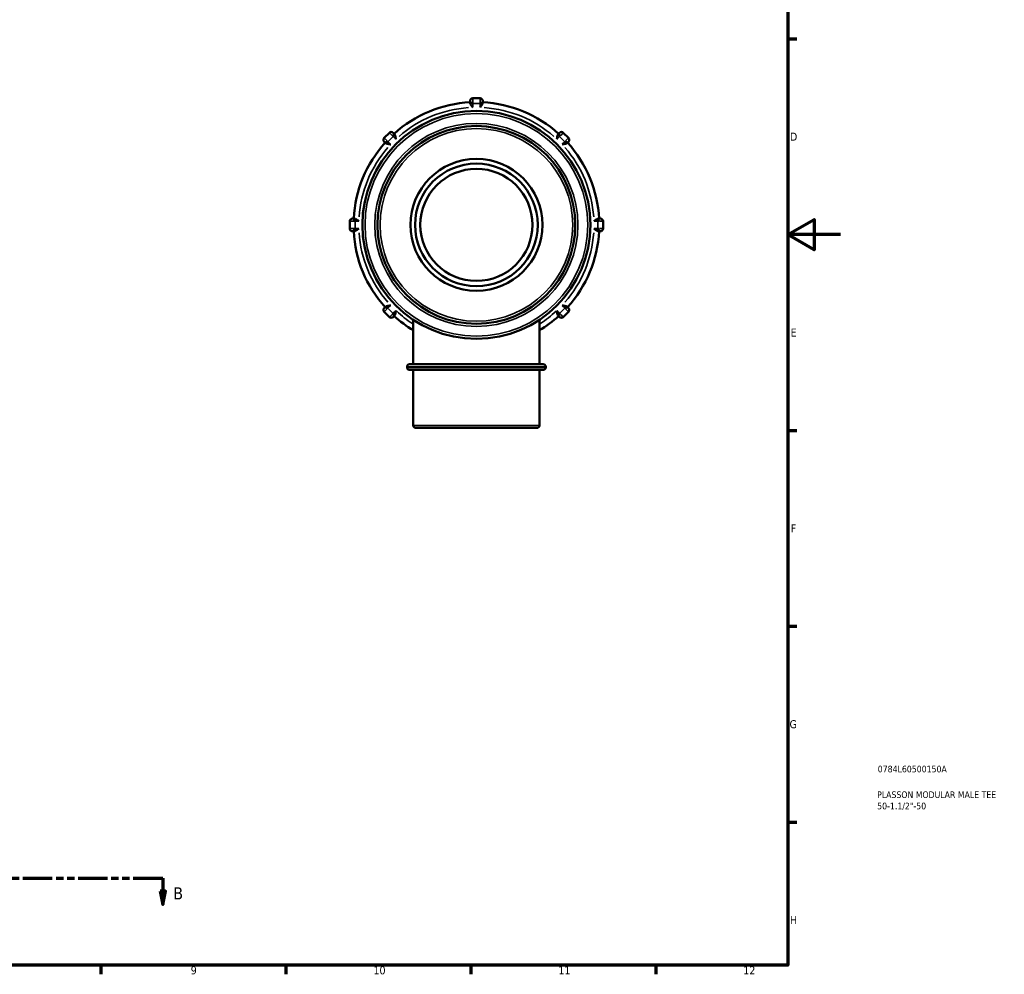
# Model space of a CAD drawing. Header units: millimetres. Extents: x -44 to 908, y 0 to 790.
# Tile 4 of 5: x 530 to 903, y 17 to 378. Entities that reach past the tile are written whole.
import ezdxf

# ---------------------------------------------------------------- set-up
doc = ezdxf.new("R2010")
doc.units = ezdxf.units.MM
doc.linetypes.add('DOUBLE_DASH_CHAIN', pattern=[1.2403, 0.6614, -0.0827, 0.1654, -0.0827, 0.1654, -0.0827])
for name, color, linetype, lineweight in [('Border (ANSI)', 7, 'Continuous', 70), ('Section Line (ANSI)', 7, 'DOUBLE_DASH_CHAIN', 70), ('Title (ISO)', 7, 'Continuous', 50), ('Visible (ANSI)', 7, 'Continuous', 50), ('Visible Narrow (ANSI)', 7, 'Continuous', 35)]:
    doc.layers.add(name, color=color, linetype=linetype, lineweight=lineweight)
doc.styles.add('Label Text (ANSI)', font='tahoma.ttf')
doc.styles.add('Note Text (ANSI)', font='tahoma.ttf')
doc.styles.add('Note Text (ISO)', font='tahoma.ttf')

# ---------------------------------------------------------------- blocks, each defined once
blk = doc.blocks.new('Borders Default Border')
at = {"layer": 'Border (ANSI)'}
for p, q in [((821, 371.25), (824.45, 371.25)), ((821, 222.75), (824.45, 222.75)), ((821, 148.5), (824.45, 148.5)), ((821, 74.25), (824.45, 74.25)), ((560.67, 20), (560.67, 16.55)), ((630.75, 20), (630.75, 16.55)), ((700.83, 20), (700.83, 16.55)), ((770.92, 20), (770.92, 16.55))]:
    blk.add_line(p, q, dxfattribs=at)
at = {"layer": 'Border (ANSI)', "flags": 128}
for points in [[(20, 20), (20, 574), (821, 574), (821, 20), (20, 20)], [(841, 297), (821, 297), (831, 302.77), (831, 291.23), (821, 297)]]:
    blk.add_lwpolyline(points, dxfattribs=at)
at = {"layer": 'Border (ANSI)', "attachment_point": 7, "style": 'Note Text (ANSI)'}
for s, insert, char_height in [('D', (821.81, 332.6), 3.05), ('E', (822.05, 258.35), 3.05), ('F', (822.14, 184.1), 3.05), ('G', (821.66, 109.79), 3.05), ('H', (821.81, 35.6), 3.05), ('9', (594.7, 16.49), 3.05), ('10', (663.96, 16.49), 3.048), ('11', (734.04, 16.55), 3.048), ('12', (804.13, 16.55), 3.048)]:
    blk.add_mtext(s, dxfattribs=dict(at, insert=insert, char_height=char_height))
blk = doc.blocks.new('Title Blocks ISO')
at = {"layer": 'Title (ISO)', "color": 232, "true_color": 0xca0064, "style": 'Note Text (ISO)'}
for tag, p in [('PART_NUMBER_001', (34.08, 73.13)), ('DESCRIPTION_001', (33.84, 63.4)), ('DESCRIPTION_002', (33.88, 59.12))]:
    blk.add_attdef(tag, p, '', height=2.5, dxfattribs=at)
blk = doc.blocks.new('2dTransSection0')
at = {"layer": 'Section Line (ANSI)', "linetype": 'DOUBLE_DASH_CHAIN', "ltscale": 16.827274}
blk.add_line((280.67, 53.03), (584.13, 53.03), dxfattribs=at)
at = {"layer": 'Section Line (ANSI)', "linetype": 'Continuous'}
for p, q in [((280.67, 53.03), (291.94, 53.03)), ((280.67, 53.03), (280.67, 48.03)), ((572.86, 53.03), (584.13, 53.03)), ((584.13, 53.03), (584.13, 48.03)), ((279.67, 48.03), (280.67, 43.03)), ((281.67, 48.03), (279.67, 48.03)), ((280.67, 48.03), (280.67, 43.03)), ((280.67, 43.03), (281.67, 48.03)), ((583.13, 48.03), (584.13, 43.03)), ((585.13, 48.03), (583.13, 48.03)), ((584.13, 48.03), (584.13, 43.03)), ((584.13, 43.03), (585.13, 48.03))]:
    blk.add_line(p, q, dxfattribs=at)
at = {"layer": 'Section Line (ANSI)', "linetype": 'Continuous', "flags": 128}
for points in [[(279.67, 48.03), (280.67, 43.03), (281.67, 48.03), (279.67, 48.03)], [(583.13, 48.03), (584.13, 43.03), (585.13, 48.03), (583.13, 48.03)]]:
    blk.add_lwpolyline(points, dxfattribs=at)
at = {"layer": 'Section Line (ANSI)'}
for points in [[(279.67, 48.03), (280.67, 43.03), (281.67, 48.03), (279.67, 48.03)], [(583.13, 48.03), (584.13, 43.03), (585.13, 48.03), (583.13, 48.03)]]:
    blk.add_solid(points, dxfattribs=at)
at = {"layer": 'Section Line (ANSI)', "char_height": 4.57, "attachment_point": 7, "style": 'Label Text (ANSI)'}
for insert in [(273.92, 44.96), (588.09, 44.96)]:
    blk.add_mtext('B', dxfattribs=dict(at, insert=insert))

msp = doc.modelspace()

# ---------------------------------------------------------------- linework, layer by layer
at = {"layer": 'Visible (ANSI)'}
for p, q in [((700.564, 346.925), (700.564, 347.677)), ((704.364, 348.677), (701.564, 348.677)), ((705.364, 347.677), (705.364, 346.925)), ((670.013, 335.608), (668.033, 333.629)), ((668.565, 331.682), (668.033, 332.214)), ((671.427, 335.608), (671.959, 335.076)), ((733.969, 335.076), (734.501, 335.608)), ((737.895, 333.629), (735.915, 335.608)), ((737.895, 332.214), (737.363, 331.682)), ((655.964, 303.077), (656.716, 303.077)), ((749.211, 303.077), (749.964, 303.077)), ((654.964, 302.077), (654.964, 299.277)), ((750.964, 299.277), (750.964, 302.077)), ((656.716, 298.277), (655.964, 298.277)), ((749.964, 298.277), (749.211, 298.277)), ((668.033, 269.14), (668.565, 269.673)), ((737.363, 269.673), (737.895, 269.14)), ((668.033, 267.726), (670.013, 265.746)), ((671.959, 266.278), (671.427, 265.746)), ((734.501, 265.746), (733.969, 266.278)), ((735.915, 265.746), (737.895, 267.726)), ((679.062, 247.877), (679.062, 264.692)), ((726.865, 247.877), (726.865, 264.692)), ((676.672, 246.677), (676.672, 246.877)), ((677.672, 247.877), (728.255, 247.877)), ((729.255, 246.677), (729.255, 246.877)), ((728.255, 245.677), (677.672, 245.677)), ((679.062, 224.677), (679.062, 245.677)), ((726.865, 224.677), (726.865, 245.677)), ((725.865, 223.677), (680.062, 223.677))]:
    msp.add_line(p, q, dxfattribs=at)
for radius in [43.2, 37.5, 25, 23.25, 21.25]:
    msp.add_circle((702.964, 300.677), radius, dxfattribs=at)
for centre, radius, start, end in [((702.964, 300.677), 46.56, 92.9547, 132.0453), ((701.564, 347.677), 1, 90, 180), ((704.364, 347.677), 1, 0, 90), ((702.964, 300.677), 46.56, 47.9547, 87.0453), ((670.72, 334.901), 1, 45, 135), ((735.208, 334.901), 1, 45, 135), ((668.74, 332.921), 1, 135, 225), ((737.188, 332.921), 1, 315, 45), ((702.964, 300.677), 46.56, 137.9547, 177.0453), ((702.964, 300.677), 46.56, 2.9547, 42.0453), ((655.964, 302.077), 1, 90, 180), ((749.964, 302.077), 1, 0, 90), ((655.964, 299.277), 1, 180, 270), ((749.964, 299.277), 1, 270, 0), ((702.964, 300.677), 46.56, 182.9547, 222.0453), ((702.964, 300.677), 46.56, 317.9547, 357.0453), ((668.74, 268.433), 1, 135, 225), ((737.188, 268.433), 1, 315, 45), ((670.72, 266.453), 1, 225, 315), ((702.964, 300.677), 46.56, 227.9547, 239.11288), ((702.964, 300.677), 46.56, 300.88712, 312.0453), ((735.208, 266.453), 1, 225, 315), ((677.672, 246.877), 1, 90, 180), ((677.672, 246.677), 1, 180, 270), ((728.255, 246.877), 1, 0, 90), ((728.255, 246.677), 1, 270, 0), ((680.062, 224.677), 1, 180, 270), ((725.865, 224.677), 1, 270, 0)]:
    msp.add_arc(centre, radius, start, end, dxfattribs=at)
for points, knots in [([(700.617, 346.677), (700.589, 346.75), (700.572, 346.818), (700.564, 346.894), (700.564, 346.91), (700.564, 346.925)], [0.994438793, 0.994438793, 0.994438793, 0.994438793, 1.064124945, 1.064124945, 1.082696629, 1.082696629, 1.082696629, 1.082696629]), ([(701.564, 345.215), (701.562, 345.217), (701.561, 345.219), (701.418, 345.417), (701.275, 345.614), (701.014, 345.987), (700.893, 346.166), (700.721, 346.456), (700.659, 346.572), (700.617, 346.677)], [-0.80107277, -0.80107277, -0.80107277, -0.80107277, -0.80030896, -0.80030896, -0.72775171, -0.72775171, -0.6586464, -0.6586464, -0.60821164, -0.60821164, -0.60821164, -0.60821164]), ([(705.31, 346.677), (705.269, 346.572), (705.207, 346.456), (705.034, 346.166), (704.913, 345.987), (704.653, 345.614), (704.51, 345.417), (704.367, 345.219), (704.365, 345.217), (704.364, 345.215)], [-0.19195335, -0.19195335, -0.19195335, -0.19195335, -0.14155639, -0.14155639, -0.07250287, -0.07250287, 0, 0, 0.00076324, 0.00076324, 0.00076324, 0.00076324]), ([(705.364, 346.925), (705.364, 346.861), (705.35, 346.798), (705.327, 346.722), (705.319, 346.7), (705.31, 346.677)], [0.152217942, 0.152217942, 0.152217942, 0.152217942, 0.168164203, 0.168164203, 0.174710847, 0.174710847, 0.174710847, 0.174710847]), ([(671.959, 335.076), (672.004, 335.031), (672.039, 334.977), (672.076, 334.907), (672.086, 334.886), (672.096, 334.863)], [0.152217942, 0.152217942, 0.152217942, 0.152217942, 0.168164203, 0.168164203, 0.174710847, 0.174710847, 0.174710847, 0.174710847]), ([(672.096, 334.863), (672.141, 334.76), (672.18, 334.633), (672.262, 334.307), (672.303, 334.095), (672.383, 333.647), (672.421, 333.407), (672.46, 333.165), (672.46, 333.163), (672.461, 333.16)], [-0.19195335, -0.19195335, -0.19195335, -0.19195335, -0.14155639, -0.14155639, -0.07250287, -0.07250287, 0, 0, 0.00076324, 0.00076324, 0.00076324, 0.00076324]), ([(733.467, 333.16), (733.467, 333.163), (733.468, 333.165), (733.507, 333.407), (733.545, 333.647), (733.624, 334.095), (733.665, 334.307), (733.748, 334.633), (733.786, 334.76), (733.832, 334.863)], [-0.80107277, -0.80107277, -0.80107277, -0.80107277, -0.80030896, -0.80030896, -0.72775171, -0.72775171, -0.6586464, -0.6586464, -0.60821164, -0.60821164, -0.60821164, -0.60821164]), ([(733.832, 334.863), (733.863, 334.935), (733.899, 334.995), (733.948, 335.054), (733.958, 335.066), (733.969, 335.076)], [0.994438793, 0.994438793, 0.994438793, 0.994438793, 1.064124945, 1.064124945, 1.082696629, 1.082696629, 1.082696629, 1.082696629]), ([(668.778, 331.545), (668.706, 331.576), (668.646, 331.612), (668.587, 331.661), (668.575, 331.672), (668.565, 331.682)], [0.994438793, 0.994438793, 0.994438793, 0.994438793, 1.064124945, 1.064124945, 1.082696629, 1.082696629, 1.082696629, 1.082696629]), ([(670.481, 331.181), (670.478, 331.181), (670.476, 331.181), (670.235, 331.22), (669.994, 331.258), (669.546, 331.338), (669.334, 331.379), (669.008, 331.462), (668.882, 331.5), (668.778, 331.545)], [-0.80107277, -0.80107277, -0.80107277, -0.80107277, -0.80030896, -0.80030896, -0.72775171, -0.72775171, -0.6586464, -0.6586464, -0.60821164, -0.60821164, -0.60821164, -0.60821164]), ([(737.15, 331.545), (737.046, 331.5), (736.92, 331.462), (736.593, 331.379), (736.381, 331.338), (735.933, 331.258), (735.693, 331.22), (735.452, 331.181), (735.449, 331.181), (735.447, 331.181)], [-0.19195335, -0.19195335, -0.19195335, -0.19195335, -0.14155639, -0.14155639, -0.07250287, -0.07250287, 0, 0, 0.00076324, 0.00076324, 0.00076324, 0.00076324]), ([(737.363, 331.682), (737.318, 331.637), (737.263, 331.602), (737.193, 331.565), (737.172, 331.555), (737.15, 331.545)], [0.152217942, 0.152217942, 0.152217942, 0.152217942, 0.168164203, 0.168164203, 0.174710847, 0.174710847, 0.174710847, 0.174710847]), ([(656.716, 303.077), (656.78, 303.077), (656.843, 303.064), (656.919, 303.04), (656.941, 303.033), (656.964, 303.024)], [0.152217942, 0.152217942, 0.152217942, 0.152217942, 0.168164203, 0.168164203, 0.174710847, 0.174710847, 0.174710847, 0.174710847]), ([(656.964, 303.024), (657.069, 302.982), (657.185, 302.92), (657.475, 302.748), (657.654, 302.627), (658.027, 302.366), (658.224, 302.223), (658.422, 302.08), (658.424, 302.079), (658.426, 302.077)], [-0.19195335, -0.19195335, -0.19195335, -0.19195335, -0.14155639, -0.14155639, -0.07250287, -0.07250287, 0, 0, 0.00076324, 0.00076324, 0.00076324, 0.00076324]), ([(747.502, 302.077), (747.504, 302.079), (747.506, 302.08), (747.704, 302.223), (747.901, 302.366), (748.274, 302.627), (748.453, 302.748), (748.742, 302.92), (748.858, 302.982), (748.964, 303.024)], [-0.80107277, -0.80107277, -0.80107277, -0.80107277, -0.80030896, -0.80030896, -0.72775171, -0.72775171, -0.6586464, -0.6586464, -0.60821164, -0.60821164, -0.60821164, -0.60821164]), ([(748.964, 303.024), (749.036, 303.052), (749.104, 303.069), (749.181, 303.077), (749.196, 303.077), (749.211, 303.077)], [0.994438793, 0.994438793, 0.994438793, 0.994438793, 1.064124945, 1.064124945, 1.082696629, 1.082696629, 1.082696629, 1.082696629]), ([(658.426, 299.277), (658.424, 299.276), (658.422, 299.274), (658.224, 299.131), (658.027, 298.989), (657.654, 298.728), (657.475, 298.607), (657.185, 298.434), (657.069, 298.372), (656.964, 298.331)], [-0.80107277, -0.80107277, -0.80107277, -0.80107277, -0.80030896, -0.80030896, -0.72775171, -0.72775171, -0.6586464, -0.6586464, -0.60821164, -0.60821164, -0.60821164, -0.60821164]), ([(748.964, 298.331), (748.858, 298.372), (748.742, 298.434), (748.453, 298.607), (748.274, 298.728), (747.901, 298.989), (747.704, 299.131), (747.506, 299.274), (747.504, 299.276), (747.502, 299.277)], [-0.19195335, -0.19195335, -0.19195335, -0.19195335, -0.14155639, -0.14155639, -0.07250287, -0.07250287, 0, 0, 0.00076324, 0.00076324, 0.00076324, 0.00076324]), ([(656.964, 298.331), (656.891, 298.302), (656.823, 298.285), (656.747, 298.278), (656.731, 298.277), (656.716, 298.277)], [0.994438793, 0.994438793, 0.994438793, 0.994438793, 1.064124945, 1.064124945, 1.082696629, 1.082696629, 1.082696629, 1.082696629]), ([(749.211, 298.277), (749.148, 298.277), (749.084, 298.291), (749.009, 298.314), (748.986, 298.322), (748.964, 298.331)], [0.152217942, 0.152217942, 0.152217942, 0.152217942, 0.168164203, 0.168164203, 0.174710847, 0.174710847, 0.174710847, 0.174710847]), ([(668.565, 269.673), (668.61, 269.717), (668.664, 269.753), (668.734, 269.79), (668.756, 269.8), (668.778, 269.81)], [0.152217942, 0.152217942, 0.152217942, 0.152217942, 0.168164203, 0.168164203, 0.174710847, 0.174710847, 0.174710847, 0.174710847]), ([(668.778, 269.81), (668.882, 269.855), (669.008, 269.893), (669.334, 269.976), (669.546, 270.017), (669.994, 270.096), (670.235, 270.135), (670.476, 270.173), (670.478, 270.174), (670.481, 270.174)], [-0.19195335, -0.19195335, -0.19195335, -0.19195335, -0.14155639, -0.14155639, -0.07250287, -0.07250287, 0, 0, 0.00076324, 0.00076324, 0.00076324, 0.00076324]), ([(735.447, 270.174), (735.449, 270.174), (735.452, 270.173), (735.693, 270.135), (735.933, 270.096), (736.381, 270.017), (736.593, 269.976), (736.92, 269.893), (737.046, 269.855), (737.15, 269.81)], [-0.80107277, -0.80107277, -0.80107277, -0.80107277, -0.80030896, -0.80030896, -0.72775171, -0.72775171, -0.6586464, -0.6586464, -0.60821164, -0.60821164, -0.60821164, -0.60821164]), ([(737.15, 269.81), (737.222, 269.779), (737.281, 269.743), (737.341, 269.693), (737.352, 269.683), (737.363, 269.673)], [0.994438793, 0.994438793, 0.994438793, 0.994438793, 1.064124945, 1.064124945, 1.082696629, 1.082696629, 1.082696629, 1.082696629]), ([(672.096, 266.491), (672.065, 266.42), (672.029, 266.36), (671.98, 266.3), (671.969, 266.289), (671.959, 266.278)], [0.994438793, 0.994438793, 0.994438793, 0.994438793, 1.064124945, 1.064124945, 1.082696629, 1.082696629, 1.082696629, 1.082696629]), ([(672.461, 268.194), (672.46, 268.192), (672.46, 268.189), (672.421, 267.948), (672.383, 267.708), (672.303, 267.26), (672.262, 267.048), (672.18, 266.721), (672.141, 266.595), (672.096, 266.491)], [-0.80107277, -0.80107277, -0.80107277, -0.80107277, -0.80030896, -0.80030896, -0.72775171, -0.72775171, -0.6586464, -0.6586464, -0.60821164, -0.60821164, -0.60821164, -0.60821164]), ([(733.832, 266.491), (733.786, 266.595), (733.748, 266.721), (733.665, 267.048), (733.624, 267.26), (733.545, 267.708), (733.507, 267.948), (733.468, 268.189), (733.467, 268.192), (733.467, 268.194)], [-0.19195335, -0.19195335, -0.19195335, -0.19195335, -0.14155639, -0.14155639, -0.07250287, -0.07250287, 0, 0, 0.00076324, 0.00076324, 0.00076324, 0.00076324]), ([(733.969, 266.278), (733.924, 266.323), (733.888, 266.378), (733.851, 266.448), (733.841, 266.469), (733.832, 266.491)], [0.152217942, 0.152217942, 0.152217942, 0.152217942, 0.168164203, 0.168164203, 0.174710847, 0.174710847, 0.174710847, 0.174710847])]:
    msp.add_open_spline(points, degree=3, knots=knots, dxfattribs=at)
at = {"layer": 'Visible Narrow (ANSI)'}
for p, q in [((701.564, 348.673), (701.564, 347.299)), ((701.564, 347.148), (701.564, 346.702)), ((704.364, 347.299), (704.364, 348.673)), ((704.364, 346.702), (704.364, 347.148)), ((701.502, 346.677), (700.639, 346.677)), ((701.564, 345.288), (701.564, 346.604)), ((701.704, 346.677), (704.224, 346.677)), ((704.364, 346.604), (704.364, 345.288)), ((705.288, 346.677), (704.426, 346.677)), ((668.036, 333.625), (669.007, 332.654)), ((669.403, 332.17), (668.793, 331.561)), ((669.114, 332.547), (669.429, 332.232)), ((670.429, 331.232), (669.499, 332.163)), ((669.546, 332.313), (671.328, 334.095)), ((670.987, 334.634), (670.016, 335.605)), ((671.409, 334.212), (671.094, 334.527)), ((672.08, 334.848), (671.471, 334.238)), ((671.478, 334.143), (672.409, 333.212)), ((733.519, 333.212), (734.449, 334.143)), ((734.457, 334.238), (733.847, 334.848)), ((734.833, 334.527), (734.518, 334.212)), ((734.6, 334.095), (736.382, 332.313)), ((735.912, 335.605), (734.94, 334.634)), ((736.429, 332.163), (735.499, 331.232)), ((736.498, 332.232), (736.813, 332.547)), ((737.134, 331.561), (736.524, 332.17)), ((736.92, 332.654), (737.892, 333.625)), ((656.964, 303.002), (656.964, 302.139)), ((748.964, 302.139), (748.964, 303.002)), ((656.342, 302.077), (654.968, 302.077)), ((654.968, 299.277), (656.342, 299.277)), ((656.939, 302.077), (656.493, 302.077)), ((656.493, 299.277), (656.939, 299.277)), ((656.964, 299.417), (656.964, 301.937)), ((656.964, 299.215), (656.964, 298.353)), ((657.037, 302.077), (658.353, 302.077)), ((658.353, 299.277), (657.037, 299.277)), ((747.575, 302.077), (748.891, 302.077)), ((748.891, 299.277), (747.575, 299.277)), ((748.964, 301.937), (748.964, 299.417)), ((748.964, 298.353), (748.964, 299.215)), ((749.434, 302.077), (748.989, 302.077)), ((748.989, 299.277), (749.434, 299.277)), ((750.959, 302.077), (749.585, 302.077)), ((749.585, 299.277), (750.959, 299.277)), ((669.007, 268.701), (668.036, 267.729)), ((668.793, 269.794), (669.403, 269.184)), ((669.429, 269.123), (669.114, 268.808)), ((669.499, 269.192), (670.429, 270.123)), ((671.328, 267.26), (669.546, 269.041)), ((736.382, 269.041), (734.6, 267.26)), ((735.499, 270.123), (736.429, 269.192)), ((736.813, 268.808), (736.498, 269.123)), ((736.524, 269.184), (737.134, 269.794)), ((737.892, 267.729), (736.92, 268.701)), ((670.016, 265.749), (670.987, 266.721)), ((671.094, 266.828), (671.409, 267.143)), ((671.471, 267.117), (672.08, 266.507)), ((672.409, 268.143), (671.478, 267.212)), ((734.449, 267.212), (733.519, 268.143)), ((733.847, 266.507), (734.457, 267.117)), ((734.518, 267.143), (734.833, 266.828)), ((734.94, 266.721), (735.912, 265.749)), ((728.932, 246.877), (676.996, 246.877)), ((676.996, 246.677), (728.932, 246.677)), ((679.357, 224.677), (726.571, 224.677))]:
    msp.add_line(p, q, dxfattribs=at)
for radius in [42.2, 38.5, 36.5]:
    msp.add_circle((702.964, 300.677), radius, dxfattribs=at)
for start, end in [(93.87039, 131.12961), (48.87039, 86.12961), (138.87039, 176.12961), (3.87039, 41.12961), (183.87039, 221.12961), (318.87039, 356.12961), (227.3385, 237.02376), (302.97624, 312.6615)]:
    msp.add_arc((702.964, 300.677), 44.56, start, end, dxfattribs=at)
for centre, major_axis, start_param, end_param in [((701.564, 346.925), (-1, 0), 4.7909288, 6.2046455), ((704.364, 346.925), (1, 0), 0.0785398, 1.4922565), ((669.272, 332.389), (-0.707, -0.707), 4.7909288, 6.2046455), ((671.252, 334.369), (0.707, 0.707), 0.0785398, 1.4922565), ((734.676, 334.369), (-0.707, 0.707), 4.7909288, 6.2046455), ((736.656, 332.389), (0.707, -0.707), 0.0785398, 1.4922565), ((656.716, 302.077), (0, 1), 0.0785398, 1.4922565), ((749.211, 302.077), (0, 1), 4.7909288, 6.2046455), ((656.716, 299.277), (0, -1), 4.7909288, 6.2046455), ((749.211, 299.277), (0, -1), 0.0785398, 1.4922565), ((669.272, 268.965), (-0.707, 0.707), 0.0785398, 1.4922565), ((736.656, 268.965), (0.707, 0.707), 4.7909288, 6.2046455), ((671.252, 266.986), (0.707, -0.707), 4.7909288, 6.2046455), ((734.676, 266.986), (-0.707, -0.707), 0.0785398, 1.4922565)]:
    msp.add_ellipse(centre, major_axis=major_axis, ratio=0.2473983, start_param=start_param, end_param=end_param, dxfattribs=at)

# ---------------------------------------------------------------- block references
msp.add_blockref('Borders Default Border', (0, 0))
msp.add_blockref('Title Blocks ISO', (821, 20)).add_auto_attribs({'PART_NUMBER_001': '0784L60500150A', 'DESCRIPTION_001': 'PLASSON MODULAR MALE TEE', 'DESCRIPTION_002': '50-1.1/2"-50'})
at = {"layer": 'Section Line (ANSI)'}
msp.add_blockref('2dTransSection0', (0, 0), dxfattribs=at)

doc.saveas('drawing.dxf')
